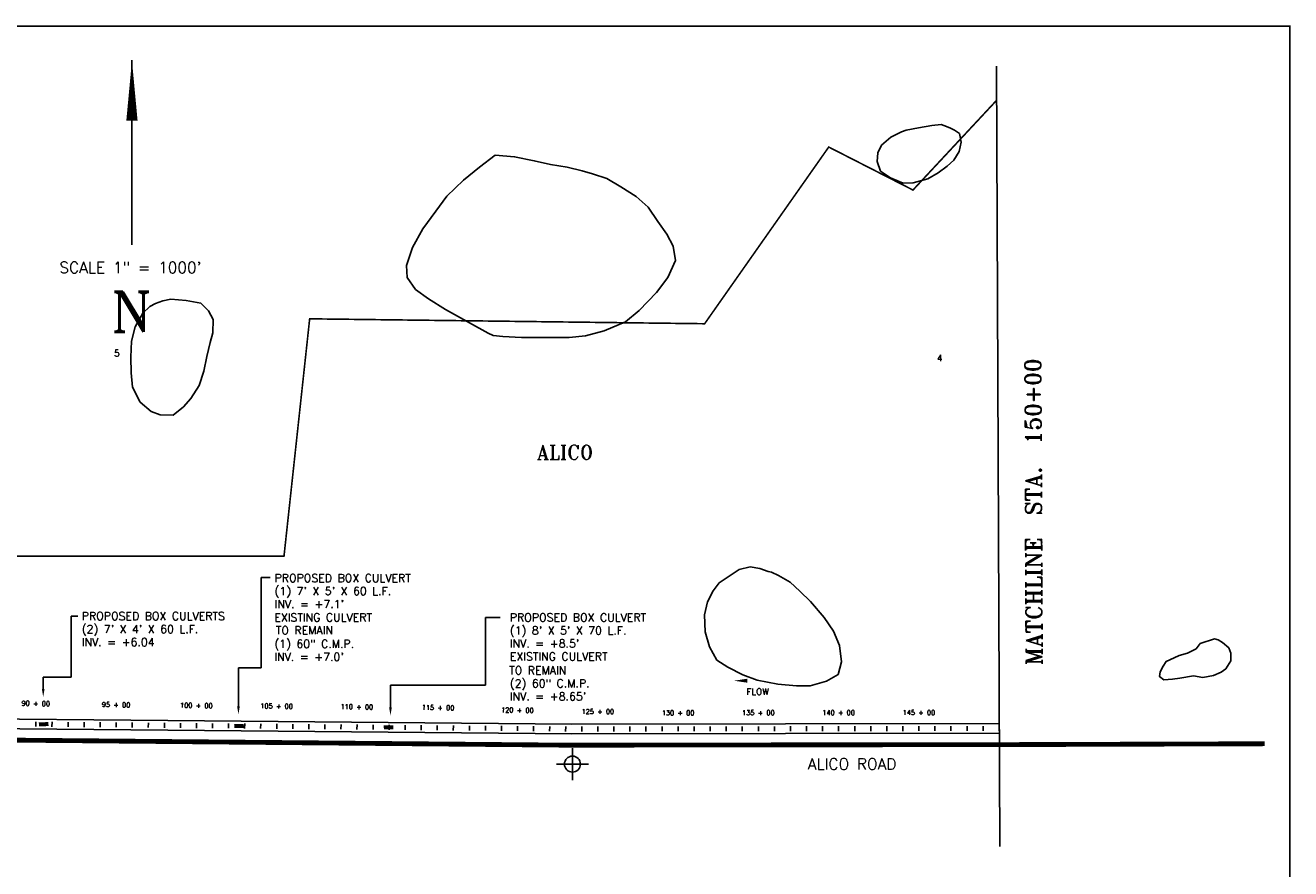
# Model space of a CAD drawing. Extents: x 218889 to 235649, y 779270 to 789997.
# Tile 4 of 4: x 227767 to 235649, y 784744 to 789997. Entities that reach past the tile are written whole.
import ezdxf
from ezdxf.enums import TextEntityAlignment as Align

# ---------------------------------------------------------------- set-up
doc = ezdxf.new("R2010")
doc.units = 0
doc.header["$LTSCALE"] = 800
doc.header["$PDMODE"] = 34
doc.header["$PDSIZE"] = 100
doc.linetypes.add('CENTER', pattern=[0])
doc.linetypes.add('DASHED', pattern=[0])
doc.layers.get('0').update_dxf_attribs({"linetype": 'CONTINUOUS'})
for name, color, linetype in [('BORDER', 1, 'CONTINUOUS'), ('CHANNEL', 5, 'CONTINUOUS'), ('MAJROADS', 9, 'CONTINUOUS'), ('MATCH', 6, 'CONTINUOUS'), ('PLAKES', 5, 'CONTINUOUS'), ('SEC', 2, 'CONTINUOUS'), ('STATIONS', 7, 'CONTINUOUS'), ('STRUCTTEXT', 7, 'CONTINUOUS'), ('SUBBASINS', 6, 'DASHED'), ('SURVCENTER', 7, 'CENTER'), ('TEXT', 7, 'CONTINUOUS'), ('WL-PRESERVE', 14, 'CONTINUOUS'), ('WSHEDS', 11, 'CONTINUOUS')]:
    doc.layers.add(name, color=color, linetype=linetype)
doc.styles.get("Standard").update_dxf_attribs({"font": 'ROMANT'})

# ---------------------------------------------------------------- blocks, each defined once
blk = doc.blocks.new('FCSTCK')
at = {"layer": 'SURVCENTER', "color": 0}
blk.add_line((0, -0.5), (0, 0.5), dxfattribs=at)
blk = doc.blocks.new('FCSTA')
at = {"color": 0}
blk.add_attdef('FCSTA', text='', height=1, dxfattribs=at).set_placement((0, 0), align=Align.MIDDLE)
blk = doc.blocks.new('FLARROW')
at = {"layer": 'PLAKES', "color": 0}
blk.add_lwpolyline([(0, 0, 0, 0.05, 0), (0.168, 0, 0, 0, -0.087559), (0.267, -0.018, 0, 0, 0.245722), (0.355, -0.006, 0, 0, -0.309425), (0.492, -0.004, 0, 0, 0), (0.558, -0.006, 0, 0, 0)], format="xyseb", dxfattribs=at)
blk.add_text('FLOW', height=0.08, dxfattribs=at).set_placement((0.295, -0.176), align=Align.CENTER)

msp = doc.modelspace()

# ---------------------------------------------------------------- linework, layer by layer
at = {"layer": 'BORDER', "color": 0, "const_width": 10}
msp.add_lwpolyline([(218894, 779531.8), (235644, 779531.8), (235644, 789991.8), (218894, 789991.8)], close=True, dxfattribs=at)
at = {"layer": 'CHANNEL', "color": 0, "linetype": 'CONTINUOUS'}
for points in [[(223143.8, 786370), (223962.7, 786386.2, -0.268032), (224050.3, 786337.9), (224427.7, 785712.3, 0.263813), (224513.8, 785664), (224935.7, 785665.6), (225883.5, 785692), (228655.3, 785666.8)], [(223145, 786310), (223929.2, 786325.6, -0.268032), (224016.8, 786277.2), (224394, 785652.2, 0.263813), (224480, 785603.9), (224936.6, 785605.6), (225884.1, 785632), (228654.7, 785606.8)]]:
    msp.add_lwpolyline(points, format="xyb", dxfattribs=at)
for points in [[(228655.3, 785666.8), (231172.1, 785643.9), (233833, 785647.4)], [(228654.7, 785606.8), (231171.9, 785583.9), (233833, 785587.4)]]:
    msp.add_lwpolyline(points, dxfattribs=at)
at = {"layer": 'MAJROADS', "color": 0}
msp.add_lwpolyline([(223363.8, 785354.2), (223747.4, 785469.2), (224200.3, 785532.8), (224937.7, 785535.6), (225884.8, 785562), (231171.6, 785513.9), (233833, 785517.4)], dxfattribs=at)
at = {"layer": 'MATCH', "color": 0}
msp.add_line((233816.9, 789742.7, 68.1), (233837.2, 784882.7, 68.1), dxfattribs=at)
at = {"layer": 'PLAKES', "color": 0, "const_width": 25}
for points in [[(227851.2, 785643.1), (227911.2, 785644.6)], [(229068.1, 785632), (229128.1, 785633.5)], [(230000, 785623.6), (230060, 785625.1)]]:
    msp.add_lwpolyline(points, dxfattribs=at)
at = {"layer": 'SEC', "color": 0}
msp.add_point((231175.1, 785395.3), dxfattribs=at)
at = {"layer": 'STRUCTTEXT', "color": 0}
for p, q in [((229235.1, 785994.8), (229235.1, 786558.3)), ((229235.1, 786558.3), (229293, 786558.3)), ((228052.1, 785936.9), (228052.1, 786317.4)), ((228052.1, 786317.4), (228093.5, 786317.4)), ((230634.2, 785888), (230634.2, 786308.3)), ((230634.2, 786308.3), (230724.8, 786308.3)), ((229094.5, 785755.4), (229094.5, 785994.8)), ((229094.5, 785994.8), (229235.1, 785994.8)), ((227878.4, 785862.9), (227878.4, 785936.9)), ((227878.4, 785936.9), (228052.1, 785936.9)), ((230041.4, 785748.5), (230041.4, 785888)), ((230041.4, 785888), (230634.2, 785888))]:
    msp.add_line(p, q, dxfattribs=at)
for points in [[(227886.7, 785862.9), (227870.1, 785862.9), (227878.4, 785812.9)], [(229102.8, 785755.4), (229086.2, 785755.4), (229094.5, 785705.4)], [(230049.7, 785748.5), (230033.1, 785748.5), (230041.4, 785698.5)]]:
    msp.add_solid(points, dxfattribs=at)
at = {"layer": 'SUBBASINS', "color": 0, "linetype": 'DASHED', "const_width": 10}
msp.add_lwpolyline([(221433.2, 789741.8), (226070.8, 788161.6), (227241.3, 788103.3), (227575.8, 786691.2), (229378.3, 786691.2), (229538.1, 788168.8), (231998.4, 788138.2), (232771.4, 789238.7), (233296.2, 788970.9), (233817.8, 789530.4)], dxfattribs=at)
at = {"layer": 'TEXT', "color": 0}
msp.add_line((228431.1, 789778.8), (228431.1, 788629.1), dxfattribs=at)
msp.add_lwpolyline([(228431.1, 789778.8, 0, 70, 0), (228431.1, 789403.9, 70, 70, 0)], format="xyseb", dxfattribs=at)
at = {"layer": 'WL-PRESERVE', "color": 0}
for points in [[(233414, 789371.9), (233331, 789358.8), (233253.6, 789343.5), (233225.5, 789333.5), (233158.8, 789299.6), (233099.2, 789249.5), (233078.2, 789202.1), (233073.9, 789149.5), (233093, 789088.8), (233156.6, 789047.8), (233234.5, 789014.2), (233296.6, 789014.9), (233388.5, 789041.3), (233453.1, 789078.6), (233509.4, 789119.1), (233551.4, 789157.3), (233583.1, 789210), (233596.3, 789269.3), (233586.2, 789322), (233555.2, 789342.9), (233525.8, 789357.5), (233488.1, 789372.5), (233470.8, 789378.1)], [(230693.3, 789187), (230814.3, 789177.9), (230936.9, 789153.3), (231038.7, 789130.6), (231142.5, 789112.6), (231234.6, 789091), (231300.9, 789071.5), (231389.4, 789042.2), (231477.2, 788990.1), (231571.6, 788930), (231647.5, 788864.6), (231707.4, 788775.1), (231762, 788696.4), (231801.8, 788620.3), (231817.7, 788532.4), (231768.6, 788426.7), (231699, 788333.4), (231590.6, 788221.3), (231505.9, 788150.5), (231373.1, 788094.6), (231256.6, 788063.7), (231154.6, 788053.3), (231027.4, 788051.8), (230857, 788052.8), (230742.1, 788058.3), (230680.5, 788065.8), (230650, 788079.6), (230532.9, 788143.6), (230384.3, 788227), (230279.2, 788293.8), (230198.3, 788351.4), (230145.2, 788425.6), (230141.2, 788501.5), (230179.7, 788613.6), (230242.5, 788729.5), (230323.4, 788839), (230391.8, 788932.1), (230495.5, 789033), (230595.2, 789113.3), (230595.2, 789113.3)], [(228672.9, 788291.4), (228624.5, 788281.2), (228577.5, 788265), (228541.6, 788244.6), (228498.8, 788204.2), (228451.5, 788118), (228427.8, 788029.9), (228423.7, 787930), (228427, 787831.8), (228435.1, 787742.9), (228483.3, 787650.6), (228551.4, 787591.9), (228606.1, 787570), (228686.8, 787569.6), (228752.5, 787621.1), (228798.3, 787671.8), (228850.3, 787753.6), (228878.5, 787843.5), (228897.5, 787934.7), (228917.3, 788021), (228934.7, 788082), (228938, 788163.6), (228908.6, 788218.5), (228859.4, 788266.6), (228769.3, 788282.8)], [(232394.5, 786595.7), (232341.7, 786613), (232282.9, 786623.9), (232212.7, 786606.6), (232088.6, 786523.8), (232052.1, 786474.2), (232016.8, 786406.5), (231997.9, 786324.9), (232001.5, 786220.1), (232028.5, 786125.1), (232073.9, 786043.7), (232143.4, 785999), (232237.1, 785952.3), (232325.9, 785917.8), (232454, 785893.9), (232571.2, 785883.6), (232654.9, 785883.6), (232758, 785912.4), (232829.4, 785954), (232850.8, 786033.1), (232837.6, 786133.7), (232801.4, 786223.4), (232742.1, 786309), (232657.6, 786407.6), (232592.4, 786471.7), (232531.1, 786528.3), (232459.3, 786569.2), (232415.6, 786590.7)], [(235084.8, 786147.6), (235059.6, 786114.2), (235005.9, 786087.1), (234954.5, 786071.5), (234923, 786057), (234873.5, 786034.5), (234855.4, 786005.8), (234836.4, 785971.1), (234832.6, 785940.9), (234859.3, 785920.5), (234911.9, 785923.5), (234958.8, 785931.7), (235042.6, 785944.4), (235102.5, 785934.9), (235168.7, 785948.2), (235215.8, 785967.7), (235244.2, 785989.8), (235276.5, 786039.3), (235276.8, 786086.8), (235263.1, 786119.9), (235223.3, 786153.4), (235197.6, 786169.1), (235174.3, 786175.6)]]:
    msp.add_lwpolyline(points, close=True, dxfattribs=at)
at = {"layer": 'WSHEDS', "color": 0, "const_width": 30}
msp.add_lwpolyline([(235486.9, 785522.2), (233981.4, 785517.1), (231149.3, 785513.3), (225862.4, 785561.4), (224915.3, 785535.1), (224177.9, 785532.2), (223725, 785468.6), (223287.9, 785337.6), (222631.6, 786012.8), (221067.3, 787691.5), (221218.1, 788191.7), (221218.1, 788723.4)], dxfattribs=at)

# ---------------------------------------------------------------- block references
at = {"layer": 'STATIONS', "color": 0, "xscale": 30, "yscale": 30, "zscale": 30, "rotation": 359}
for p, values in [((227832.2, 785772.8), {'FCSTA': '90 + 00'}), ((228332.2, 785765.4), {'FCSTA': '95 + 00'}), ((228832.2, 785760.9), {'FCSTA': '100 + 00'}), ((229332.2, 785756.3), {'FCSTA': '105 + 00'}), ((229832.1, 785751.7), {'FCSTA': '110 + 00'}), ((230337.8, 785747.2), {'FCSTA': '115 + 00'}), ((230832.1, 785731.2), {'FCSTA': '120 + 00'})]:
    msp.add_blockref('FCSTA', p, dxfattribs=at).add_auto_attribs(values)
at = {"layer": 'STATIONS', "color": 0, "xscale": 30, "yscale": 30, "zscale": 30}
for p, values in [((231333.1, 785722.6), {'FCSTA': '125 + 00'}), ((231833.1, 785714.7), {'FCSTA': '130 + 00'}), ((232333.1, 785715.4), {'FCSTA': '135 + 00'}), ((232833.1, 785716.1), {'FCSTA': '140 + 00'}), ((233333.1, 785716.7), {'FCSTA': '145 + 00'})]:
    msp.add_blockref('FCSTA', p, dxfattribs=at).add_auto_attribs(values)
at = {"layer": 'STATIONS', "color": 0, "xscale": 30, "yscale": 30, "zscale": 30, "rotation": 359}
for p in [(227833.1, 785644.3), (227833.1, 785644.3), (227933.1, 785643.4), (228033.1, 785642.5), (228133.1, 785641.5), (228233.1, 785640.6), (228333.1, 785639.7), (228333.1, 785639.7), (228433.1, 785638.8), (228533.1, 785637.9), (228633.1, 785637), (228733.1, 785636.1), (228833.1, 785635.2), (228833.1, 785635.2), (228933.1, 785634.3), (229033.1, 785633.3), (229133.1, 785632.4), (229233.1, 785631.5), (229333.1, 785630.6), (229333.1, 785630.6), (229433.1, 785629.7), (229533.1, 785628.8), (229633.1, 785627.9), (229733.1, 785627), (229833.1, 785626.1), (229833.1, 785626.1), (229933.1, 785625.1), (230033.1, 785624.2), (230133, 785623.3), (230233, 785622.4), (230333, 785621.5), (230333, 785621.5), (230433, 785620.6), (230533, 785619.7), (230633, 785618.8), (230733, 785617.9), (230833, 785616.9), (230833, 785616.9), (230933, 785616), (231033, 785615.1), (231133, 785614.2)]:
    msp.add_blockref('FCSTCK', p, dxfattribs=at)
at = {"layer": 'STATIONS', "color": 0, "xscale": 30, "yscale": 30, "zscale": 30}
for p in [(231233, 785613.9), (231333, 785614.1), (231333, 785614.1), (231433, 785614.2), (231533, 785614.3), (231633, 785614.5), (231733, 785614.6), (231833, 785614.7), (231833, 785614.7), (231933, 785614.9), (232033, 785615), (232133, 785615.2), (232233, 785615.3), (232333, 785615.4), (232333, 785615.4), (232433, 785615.6), (232533, 785615.7), (232633, 785615.8), (232733, 785616), (232833, 785616.1), (232833, 785616.1), (232933, 785616.2), (233033, 785616.4), (233133, 785616.5), (233233, 785616.6), (233333, 785616.8), (233333, 785616.8), (233433, 785616.9), (233533, 785617), (233633, 785617.2), (233733, 785617.3), (233833, 785617.4), (233833, 785617.4)]:
    msp.add_blockref('FCSTCK', p, dxfattribs=at)
at = {"layer": 'STRUCTTEXT', "color": 0, "xscale": 500, "yscale": 500, "zscale": 500}
msp.add_blockref('FLARROW', (232180.9, 785914.8), dxfattribs=at)

# ---------------------------------------------------------------- texts
at = {"layer": 'MAJROADS', "color": 0}
msp.add_text('ALICO ROAD', height=70, dxfattribs=at).set_placement((232640.7, 785361.1))
at = {"layer": 'MATCH', "color": 0}
msp.add_text('MATCHLINE  STA.  150+00', height=100, rotation=90.23951, dxfattribs=at).set_placement((234101.1, 786011.1, 68.1))
at = {"layer": 'STRUCTTEXT', "color": 0}
for s, p in [('PROPOSED BOX CULVERT', (229319.4, 786529.3)), ("(1) 7' X 5' X 60 L.F.", (229319.4, 786448.4)), ("INV. = +7.1'", (229319.4, 786367.4)), ('PROPOSED BOX CULVERTS', (228118.3, 786292.6)), ('EXISTING CULVERT', (229317.9, 786284.3)), ('PROPOSED BOX CULVERT', (230784.9, 786283.5)), ("(2) 7' X 4' X 60 L.F.", (228118.3, 786211.6)), ('TO REMAIN', (229327.4, 786203.8)), ("(1) 8' X 5' X 70 L.F.", (230784.9, 786202.6)), ('INV. = +6.04', (228118.3, 786130.7)), ('(1) 60" C.M.P.', (229317.9, 786119.4)), ("INV. = +8.5'", (230784.9, 786121.6)), ("INV. = +7.0'", (229317.9, 786038.4)), ('EXISTING CULVERT', (230784.9, 786040.7)), ('TO REMAIN', (230781, 785954.5)), ('(2) 60" C.M.P.', (230784.9, 785873.1)), ("INV. = +8.65'", (230784.9, 785792.2))]:
    msp.add_text(s, height=50, dxfattribs=at).set_placement(p)
at = {"layer": 'TEXT', "color": 0}
for s, height, p in [('SCALE 1" = 1000\'', 69.979, (228421.8, 788453.3)), ('N', 249.9, (228428.8, 788087.6))]:
    msp.add_text(s, height=height, dxfattribs=at).set_placement(p, align=Align.CENTER)
for s, height, p in [('5', 40, (228320.4, 787934.8)), ('4', 40, (233445.8, 787904.1)), ('ALICO ', 88, (230953.4, 787293.2))]:
    msp.add_text(s, height=height, dxfattribs=at).set_placement(p)

doc.saveas('drawing.dxf')
